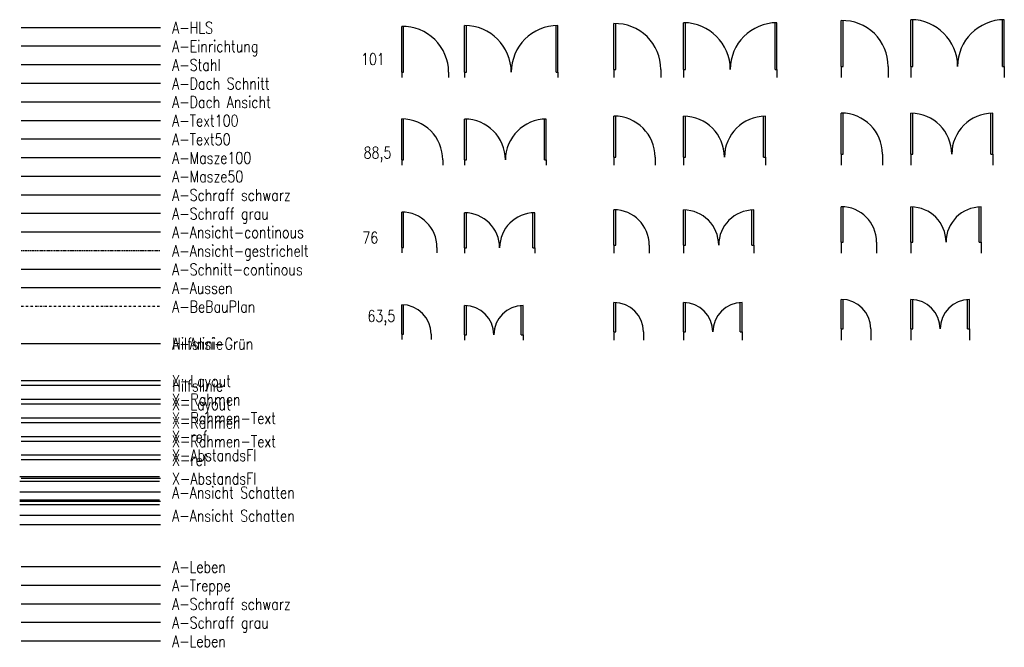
# Model space of a CAD drawing. Header units: millimetres. Extents: x -9704 to 3214, y -3659 to 2082.
# Tile 1 of 33: x -9015 to -6895, y -2423 to -1073. Entities that reach past the tile are written whole.
import ezdxf

# ---------------------------------------------------------------- set-up
doc = ezdxf.new("R2010")
doc.units = ezdxf.units.MM
doc.header["$LTSCALE"] = 100
doc.linetypes.add('STRICHPUNKT', pattern=[0.1, 0.05, -0.025, 0, -0.025])
doc.linetypes.add('VERDECKT', pattern=[0.0375, 0.025, -0.0125])
for name, color, linetype in [('A-Abstands-Fl', 2, 'Continuous'), ('A-Ansi-contin', 9, 'Continuous'), ('A-Ansi-gestrich', 9, 'VERDECKT'), ('A-Ansi-Grün', 120, 'Continuous'), ('A-Ansi-Schatten', 122, 'Continuous'), ('A-Aussen', 9, 'Continuous'), ('A-BeBauplan', 7, 'STRICHPUNKT'), ('A-Dach-Schnitt', 42, 'Continuous'), ('A-DachAnsicht', 34, 'Continuous'), ('A-Einr', 171, 'Continuous'), ('A-FenTür', 2, 'Continuous'), ('A-HLS', 4, 'Continuous'), ('A-Masze100', 4, 'Continuous'), ('A-Masze50', 81, 'Continuous'), ('A-Schnitt-continous', 7, 'Continuous'), ('A-Schraffgrau', 254, 'Continuous'), ('A-Schraffschw', 7, 'Continuous'), ('A-Stahl', 170, 'Continuous'), ('A-Text100', 133, 'Continuous'), ('A-Text50', 3, 'Continuous'), ('A-Treppe', 13, 'Continuous'), ('A-Wand-MW', 6, 'Continuous'), ('Hilfslinie', 21, 'Continuous'), ('X-Rahmen', 2, 'Continuous'), ('X-Rahmen-Text', 4, 'Continuous'), ('X-ref', 7, 'Continuous')]:
    doc.layers.add(name, color=color, linetype=linetype)
doc.layers.add('X-Layout', color=250, linetype='Continuous', plot=False)
doc.layers.get('0').freeze()
doc.styles.add('Romans', font='Romans.shx', dxfattribs={"width": 0.7})
doc.linetypes.add('Isolierung', pattern='A,0.1,["-",Romans,S=4,R=0,X=0,Y=-2],-1,["-",Romans,S=4,R=0,X=0,Y=-2]', length=1.1)

# ---------------------------------------------------------------- blocks, each defined once
blk = doc.blocks.new('IW11-2Tür126')
for p, q in [((0, 0), (0, -11.5)), ((126, 0), (126, -11.5))]:
    blk.add_line(p, q)
at = {"layer": 'A-FenTür'}
for p, q in [((0, 0), (0, 63)), ((4, 0), (4, 62.9)), ((122, 0), (122, 62.9)), ((126, 0), (126, 63)), ((0, 0), (4, 0)), ((122, 0), (126, 0))]:
    blk.add_line(p, q, dxfattribs=at)
for centre, start, end in [((0, 0), 0, 90), ((126, 0), 90, 180)]:
    blk.add_arc(centre, 63, start, end, dxfattribs=at)
blk = doc.blocks.new('IW11-Tür63')
for p, q in [((0, 0), (0, -11.5)), ((63.5, 0), (63.5, -11.5))]:
    blk.add_line(p, q)
at = {"layer": 'A-FenTür'}
for p, q in [((0, 0), (0, 63.5)), ((4, 0), (4, 63.4)), ((0, 0), (4, 0))]:
    blk.add_line(p, q, dxfattribs=at)
blk.add_arc((0, 0), 63.5, 0, 90, dxfattribs=at)
blk = doc.blocks.new('IW17-2Tür126')
for p, q in [((0, 0), (0, -17.5)), ((126, 0), (126, -17.5))]:
    blk.add_line(p, q)
at = {"layer": 'A-FenTür'}
for p, q in [((0, 0), (0, 63)), ((4, 0), (4, 62.9)), ((122, 0), (122, 62.9)), ((126, 0), (126, 63)), ((0, 0), (4, 0)), ((122, 0), (126, 0))]:
    blk.add_line(p, q, dxfattribs=at)
for centre, start, end in [((0, 0), 0, 90), ((126, 0), 90, 180)]:
    blk.add_arc(centre, 63, start, end, dxfattribs=at)
blk = doc.blocks.new('IW17-Tür63')
for p, q in [((0, 0), (0, -17.5)), ((63.5, 0), (63.5, -17.5))]:
    blk.add_line(p, q)
at = {"layer": 'A-FenTür'}
for p, q in [((0, 0), (0, 63.5)), ((4, 0), (4, 63.4)), ((0, 0), (4, 0))]:
    blk.add_line(p, q, dxfattribs=at)
blk.add_arc((0, 0), 63.5, 0, 90, dxfattribs=at)
blk = doc.blocks.new('IW11-2Tür151')
for p, q in [((0, 0), (0, -11.5)), ((151, 0), (151, -11.5))]:
    blk.add_line(p, q)
at = {"layer": 'A-FenTür'}
for p, q in [((0, 0), (0, 75.5)), ((4, 0), (4, 75.4)), ((147, 0), (147, 75.4)), ((151, 0), (151, 75.5)), ((0, 0), (4, 0)), ((147, 0), (151, 0))]:
    blk.add_line(p, q, dxfattribs=at)
for centre, start, end in [((0, 0), 0, 90), ((151, 0), 90, 180)]:
    blk.add_arc(centre, 75.5, start, end, dxfattribs=at)
blk = doc.blocks.new('IW11-2Tü176')
for p, q in [((0, 0), (0, -11.5)), ((176, 0), (176, -11.5))]:
    blk.add_line(p, q)
at = {"layer": 'A-FenTür'}
for p, q in [((0, 0), (0, 88)), ((4, 0), (4, 87.9)), ((172, 0), (172, 87.9)), ((176, 0), (176, 88)), ((0, 0), (4, 0)), ((172, 0), (176, 0))]:
    blk.add_line(p, q, dxfattribs=at)
for centre, start, end in [((0, 0), 0, 90), ((176, 0), 90, 180)]:
    blk.add_arc(centre, 88, start, end, dxfattribs=at)
blk = doc.blocks.new('IW11-Tür76')
for p, q in [((0, 0), (0, -11.5)), ((76, 0), (76, -11.5))]:
    blk.add_line(p, q)
at = {"layer": 'A-FenTür'}
for p, q in [((0, 0), (0, 76)), ((4, 0), (4, 75.9)), ((0, 0), (4, 0))]:
    blk.add_line(p, q, dxfattribs=at)
blk.add_arc((0, 0), 76, 0, 90, dxfattribs=at)
blk = doc.blocks.new('IW11-Tür88')
for p, q in [((0, 0), (0, -11.5)), ((88.5, 0), (88.5, -11.5))]:
    blk.add_line(p, q)
at = {"layer": 'A-FenTür'}
for p, q in [((0, 0), (0, 88.5)), ((4, 0), (4, 88.4)), ((0, 0), (4, 0))]:
    blk.add_line(p, q, dxfattribs=at)
blk.add_arc((0, 0), 88.5, 0, 90, dxfattribs=at)
blk = doc.blocks.new('IW11-2Tür201')
for p, q in [((0, 0), (0, -11.5)), ((201, 0), (201, -11.5))]:
    blk.add_line(p, q)
at = {"layer": 'A-FenTür'}
for p, q in [((0, 0), (0, 100.5)), ((4, 0), (4, 100.4)), ((197, 0), (197, 100.4)), ((201, 0), (201, 100.5)), ((0, 0), (4, 0)), ((197, 0), (201, 0))]:
    blk.add_line(p, q, dxfattribs=at)
for centre, start, end in [((0, 0), 0, 90), ((201, 0), 90, 180)]:
    blk.add_arc(centre, 100.5, start, end, dxfattribs=at)
blk = doc.blocks.new('IW11-Tür101')
for p, q in [((0, 0), (0, -11.5)), ((101, 0), (101, -11.5))]:
    blk.add_line(p, q)
at = {"layer": 'A-FenTür'}
for p, q in [((0, 0), (0, 98.7)), ((4, 0), (4, 98.7)), ((0, 0), (4, 0))]:
    blk.add_line(p, q, dxfattribs=at)
blk.add_arc((2.3, 0), 98.7, 0, 91.3401, dxfattribs=at)
blk = doc.blocks.new('IW17-2Tür176')
for p, q in [((0, 0), (0, -17.5)), ((176, 0), (176, -17.5))]:
    blk.add_line(p, q)
at = {"layer": 'A-FenTür'}
for p, q in [((0, 0), (0, 88)), ((4, 0), (4, 87.9)), ((172, 0), (172, 87.9)), ((176, 0), (176, 88)), ((0, 0), (4, 0)), ((172, 0), (176, 0))]:
    blk.add_line(p, q, dxfattribs=at)
for centre, start, end in [((0, 0), 0, 90), ((176, 0), 90, 180)]:
    blk.add_arc(centre, 88, start, end, dxfattribs=at)
blk = doc.blocks.new('IW17-2Tür151')
for p, q in [((0, 0), (0, -17.5)), ((151, 0), (151, -17.5))]:
    blk.add_line(p, q)
at = {"layer": 'A-FenTür'}
for p, q in [((0, 0), (0, 75.5)), ((4, 0), (4, 75.4)), ((147, 0), (147, 75.4)), ((151, 0), (151, 75.5)), ((0, 0), (4, 0)), ((147, 0), (151, 0))]:
    blk.add_line(p, q, dxfattribs=at)
for centre, start, end in [((0, 0), 0, 90), ((151, 0), 90, 180)]:
    blk.add_arc(centre, 75.5, start, end, dxfattribs=at)
blk = doc.blocks.new('IW17-Tür76')
for p, q in [((0, 0), (0, -17.5)), ((76, 0), (76, -17.5))]:
    blk.add_line(p, q)
at = {"layer": 'A-FenTür'}
for p, q in [((0, 0), (0, 76)), ((4, 0), (4, 75.9)), ((0, 0), (4, 0))]:
    blk.add_line(p, q, dxfattribs=at)
blk.add_arc((0, 0), 76, 0, 90, dxfattribs=at)
blk = doc.blocks.new('IW17-Tür88')
for p, q in [((0, 0), (0, -17.5)), ((88.5, 0), (88.5, -17.5))]:
    blk.add_line(p, q)
at = {"layer": 'A-FenTür'}
for p, q in [((0, 0), (0, 88.5)), ((4, 0), (4, 88.4)), ((0, 0), (4, 0))]:
    blk.add_line(p, q, dxfattribs=at)
blk.add_arc((0, 0), 88.5, 0, 90, dxfattribs=at)
blk = doc.blocks.new('IW17-2Tür201')
for p, q in [((0, 0), (0, -17.5)), ((201, 0), (201, -17.5))]:
    blk.add_line(p, q)
at = {"layer": 'A-FenTür'}
for p, q in [((0, 0), (0, 100.5)), ((4, 0), (4, 100.4)), ((197, 0), (197, 100.4)), ((201, 0), (201, 100.5)), ((0, 0), (4, 0)), ((197, 0), (201, 0))]:
    blk.add_line(p, q, dxfattribs=at)
for centre, start, end in [((0, 0), 0, 90), ((201, 0), 90, 180)]:
    blk.add_arc(centre, 100.5, start, end, dxfattribs=at)
blk = doc.blocks.new('IW17-Tür101')
for p, q in [((0, 0), (0, -17.5)), ((101, 0), (101, -17.5))]:
    blk.add_line(p, q)
at = {"layer": 'A-FenTür'}
for p, q in [((0, 0), (0, 98.7)), ((4, 0), (4, 98.7)), ((0, 0), (4, 0))]:
    blk.add_line(p, q, dxfattribs=at)
blk.add_arc((2.3, 0), 98.7, 0, 91.3401, dxfattribs=at)
blk = doc.blocks.new('IW24-Tür63')
for p, q in [((0, 0), (0, -24)), ((63.5, 0), (63.5, -24))]:
    blk.add_line(p, q)
at = {"layer": 'A-FenTür'}
for p, q in [((0, 0), (0, 63.5)), ((4, 0), (4, 63.4)), ((0, 0), (4, 0))]:
    blk.add_line(p, q, dxfattribs=at)
blk.add_arc((0, 0), 63.5, 0, 90, dxfattribs=at)
blk = doc.blocks.new('IW24-2Tür126')
for p, q in [((0, 0), (0, -24)), ((126, 0), (126, -24))]:
    blk.add_line(p, q)
at = {"layer": 'A-FenTür'}
for p, q in [((0, 0), (0, 63)), ((4, 0), (4, 62.9)), ((122, 0), (122, 62.9)), ((126, 0), (126, 63)), ((0, 0), (4, 0)), ((122, 0), (126, 0))]:
    blk.add_line(p, q, dxfattribs=at)
for centre, start, end in [((0, 0), 0, 90), ((126, 0), 90, 180)]:
    blk.add_arc(centre, 63, start, end, dxfattribs=at)
blk = doc.blocks.new('IW24-2Tür201')
for p, q in [((0, 0), (0, -24)), ((201, 0), (201, -24))]:
    blk.add_line(p, q)
at = {"layer": 'A-FenTür'}
for p, q in [((0, 0), (0, 100.5)), ((4, 0), (4, 100.4)), ((197, 0), (197, 100.4)), ((201, 0), (201, 100.5)), ((0, 0), (4, 0)), ((197, 0), (201, 0))]:
    blk.add_line(p, q, dxfattribs=at)
for centre, start, end in [((0, 0), 0, 90), ((201, 0), 90, 180)]:
    blk.add_arc(centre, 100.5, start, end, dxfattribs=at)
blk = doc.blocks.new('IW24-2Tür176')
for p, q in [((0, 0), (0, -24)), ((176, 0), (176, -24))]:
    blk.add_line(p, q)
at = {"layer": 'A-FenTür'}
for p, q in [((0, 0), (0, 88)), ((4, 0), (4, 87.9)), ((172, 0), (172, 87.9)), ((176, 0), (176, 88)), ((0, 0), (4, 0)), ((172, 0), (176, 0))]:
    blk.add_line(p, q, dxfattribs=at)
for centre, start, end in [((0, 0), 0, 90), ((176, 0), 90, 180)]:
    blk.add_arc(centre, 88, start, end, dxfattribs=at)
blk = doc.blocks.new('IW24-2Tür151')
for p, q in [((0, 0), (0, -24)), ((151, 0), (151, -24))]:
    blk.add_line(p, q)
at = {"layer": 'A-FenTür'}
for p, q in [((0, 0), (0, 75.5)), ((4, 0), (4, 75.4)), ((147, 0), (147, 75.4)), ((151, 0), (151, 75.5)), ((0, 0), (4, 0)), ((147, 0), (151, 0))]:
    blk.add_line(p, q, dxfattribs=at)
for centre, start, end in [((0, 0), 0, 90), ((151, 0), 90, 180)]:
    blk.add_arc(centre, 75.5, start, end, dxfattribs=at)
blk = doc.blocks.new('IW24-Tür76')
for p, q in [((0, 0), (0, -24)), ((76, 0), (76, -24))]:
    blk.add_line(p, q)
at = {"layer": 'A-FenTür'}
for p, q in [((0, 0), (0, 76)), ((4, 0), (4, 75.9)), ((0, 0), (4, 0))]:
    blk.add_line(p, q, dxfattribs=at)
blk.add_arc((0, 0), 76, 0, 90, dxfattribs=at)
blk = doc.blocks.new('IW24-Tür-88')
for p, q in [((0, 0), (0, -24)), ((88.5, 0), (88.5, -24))]:
    blk.add_line(p, q)
at = {"layer": 'A-FenTür'}
for p, q in [((0, 0), (0, 88.5)), ((4, 0), (4, 88.4)), ((0, 0), (4, 0))]:
    blk.add_line(p, q, dxfattribs=at)
blk.add_arc((0, 0), 88.5, 0, 90, dxfattribs=at)
blk = doc.blocks.new('IW24-Tür-101')
for p, q in [((0, 0), (0, -24)), ((101, 0), (101, -24))]:
    blk.add_line(p, q)
at = {"layer": 'A-FenTür'}
for p, q in [((0, 0), (0, 98.7)), ((4, 0), (4, 98.7)), ((0, 0), (4, 0))]:
    blk.add_line(p, q, dxfattribs=at)
blk.add_arc((2.3, 0), 98.7, 0, 91.3401, dxfattribs=at)

msp = doc.modelspace()

# ---------------------------------------------------------------- linework, layer by layer
at = {"layer": 'A-Abstands-Fl', "linetype": 'STRICHPUNKT', "ltscale": 80}
for p, q in [((-9011.88, -2009.7), (-8711.88, -2009.7)), ((-9011.88, -2059.7), (-8711.88, -2059.7))]:
    msp.add_line(p, q, dxfattribs=at)
at = {"layer": 'A-Ansi-contin'}
msp.add_line((-9011.88, -1529.7), (-8711.88, -1529.7), dxfattribs=at)
msp.add_line((-9011.88, -1529.7), (-8711.88, -1529.7), dxfattribs=at)
at = {"layer": 'A-Ansi-gestrich'}
msp.add_line((-9011.88, -1569.7), (-8711.88, -1569.7), dxfattribs=at)
msp.add_line((-9011.88, -1569.7), (-8711.88, -1569.7), dxfattribs=at)
at = {"layer": 'A-Ansi-Grün'}
msp.add_line((-9011.88, -1769.7), (-8711.88, -1769.7), dxfattribs=at)
at = {"layer": 'A-Ansi-Schatten'}
for p, q in [((-9014.85, -2056.11), (-8713.95, -2056.11)), ((-9014.85, -2066.11), (-8713.95, -2066.11)), ((-8711.88, -2089.7), (-9014.85, -2089.7)), ((-9014.85, -2106.11), (-8713.95, -2106.11)), ((-8711.88, -2109.7), (-9014.85, -2109.7)), ((-9014.85, -2116.11), (-8713.95, -2116.11)), ((-8711.88, -2139.7), (-9014.85, -2139.7)), ((-8711.88, -2159.7), (-9014.85, -2159.7))]:
    msp.add_line(p, q, dxfattribs=at)
at = {"layer": 'A-Aussen', "ltscale": 80}
msp.add_line((-9011.88, -1649.7), (-8711.88, -1649.7), dxfattribs=at)
msp.add_line((-9011.88, -1649.7), (-8711.88, -1649.7), dxfattribs=at)
at = {"layer": 'A-BeBauplan'}
msp.add_line((-9011.88, -1689.7), (-8711.88, -1689.7), dxfattribs=at)
msp.add_line((-9011.88, -1689.7), (-8711.88, -1689.7), dxfattribs=at)
at = {"layer": 'A-Dach-Schnitt', "ltscale": 80}
msp.add_line((-9011.88, -1209.7), (-8711.88, -1209.7), dxfattribs=at)
msp.add_line((-9011.88, -1209.7), (-8711.88, -1209.7), dxfattribs=at)
at = {"layer": 'A-DachAnsicht'}
msp.add_line((-9011.88, -1249.7), (-8711.88, -1249.7), dxfattribs=at)
msp.add_line((-9011.88, -1249.7), (-8711.88, -1249.7), dxfattribs=at)
at = {"layer": 'A-Einr', "ltscale": 80}
msp.add_line((-9011.88, -1129.7), (-8711.88, -1129.7), dxfattribs=at)
msp.add_line((-9011.88, -1129.7), (-8711.88, -1129.7), dxfattribs=at)
at = {"layer": 'A-HLS'}
msp.add_line((-9011.88, -1089.7), (-8711.88, -1089.7), dxfattribs=at)
msp.add_line((-9011.88, -1089.7), (-8711.88, -1089.7), dxfattribs=at)
at = {"layer": 'A-Masze100', "ltscale": 80}
msp.add_line((-9011.88, -1369.7), (-8711.88, -1369.7), dxfattribs=at)
msp.add_line((-9011.88, -1369.7), (-8711.88, -1369.7), dxfattribs=at)
at = {"layer": 'A-Masze50', "ltscale": 80}
msp.add_line((-9011.88, -1409.7), (-8711.88, -1409.7), dxfattribs=at)
msp.add_line((-9011.88, -1409.7), (-8711.88, -1409.7), dxfattribs=at)
at = {"layer": 'A-Schnitt-continous', "ltscale": 80}
msp.add_line((-9011.88, -1609.7), (-8711.88, -1609.7), dxfattribs=at)
msp.add_line((-9011.88, -1609.7), (-8711.88, -1609.7), dxfattribs=at)
at = {"layer": 'A-Schraffgrau', "ltscale": 80}
msp.add_line((-9011.88, -1489.7), (-8711.88, -1489.7), dxfattribs=at)
msp.add_line((-9011.88, -1489.7), (-8711.88, -1489.7), dxfattribs=at)
at = {"layer": 'A-Schraffschw', "ltscale": 80}
msp.add_line((-9011.88, -1449.7), (-8711.88, -1449.7), dxfattribs=at)
msp.add_line((-9011.88, -1449.7), (-8711.88, -1449.7), dxfattribs=at)
at = {"layer": 'A-Stahl', "ltscale": 80}
msp.add_line((-9011.88, -1169.7), (-8711.88, -1169.7), dxfattribs=at)
msp.add_line((-9011.88, -1169.7), (-8711.88, -1169.7), dxfattribs=at)
at = {"layer": 'A-Text100'}
msp.add_line((-9011.88, -1289.7), (-8711.88, -1289.7), dxfattribs=at)
msp.add_line((-9011.88, -1289.7), (-8711.88, -1289.7), dxfattribs=at)
at = {"layer": 'A-Text50'}
msp.add_line((-9011.88, -1329.7), (-8711.88, -1329.7), dxfattribs=at)
msp.add_line((-9011.88, -1329.7), (-8711.88, -1329.7), dxfattribs=at)
at = {"layer": 'A-Treppe'}
msp.add_line((-9011.88, -2289.7), (-8711.88, -2289.7), dxfattribs=at)
msp.add_line((-9011.88, -2289.7), (-8711.88, -2289.7), dxfattribs=at)
at = {"layer": 'Hilfslinie'}
msp.add_line((-9011.88, -1769.7), (-8711.88, -1769.7), dxfattribs=at)
at = {"layer": 'Hilfslinie', "linetype": 'STRICHPUNKT', "ltscale": 80}
for p, q in [((-9011.88, -1859.7), (-8711.88, -1859.7)), ((-9011.88, -2249.7), (-8711.88, -2249.7)), ((-9011.88, -2249.7), (-8711.88, -2249.7)), ((-9011.88, -2369.7), (-8711.88, -2369.7)), ((-9011.88, -2369.7), (-8711.88, -2369.7)), ((-9011.88, -2409.7), (-8711.88, -2409.7)), ((-9011.88, -2409.7), (-8711.88, -2409.7))]:
    msp.add_line(p, q, dxfattribs=at)
at = {"layer": 'Hilfslinie', "linetype": 'Isolierung', "ltscale": 80}
msp.add_line((-9011.88, -2329.7), (-8711.88, -2329.7), dxfattribs=at)
msp.add_line((-9011.88, -2329.7), (-8711.88, -2329.7), dxfattribs=at)
at = {"layer": 'X-Layout', "linetype": 'STRICHPUNKT', "ltscale": 80}
for p, q in [((-9011.88, -1849.7), (-8711.88, -1849.7)), ((-9011.88, -1899.7), (-8711.88, -1899.7))]:
    msp.add_line(p, q, dxfattribs=at)
at = {"layer": 'X-Rahmen', "linetype": 'STRICHPUNKT', "ltscale": 80}
for p, q in [((-9011.88, -1889.7), (-8711.88, -1889.7)), ((-9011.88, -1939.7), (-8711.88, -1939.7))]:
    msp.add_line(p, q, dxfattribs=at)
at = {"layer": 'X-Rahmen-Text', "linetype": 'STRICHPUNKT', "ltscale": 80}
for p, q in [((-9011.88, -1929.7), (-8711.88, -1929.7)), ((-9011.88, -1979.7), (-8711.88, -1979.7))]:
    msp.add_line(p, q, dxfattribs=at)
at = {"layer": 'X-ref', "linetype": 'STRICHPUNKT', "ltscale": 80}
for p, q in [((-9011.88, -1969.7), (-8711.88, -1969.7)), ((-9011.88, -2019.7), (-8711.88, -2019.7))]:
    msp.add_line(p, q, dxfattribs=at)

# ---------------------------------------------------------------- block references
at = {"layer": 'A-Wand-MW'}
for name, p in [('IW17-Tür101', (-7735.41, -1180.19)), ('IW17-2Tür201', (-7585.41, -1180.19)), ('IW24-Tür-101', (-7245.93, -1173.69)), ('IW24-2Tür201', (-7095.93, -1173.69)), ('IW17-Tür88', (-7735.41, -1369)), ('IW17-2Tür176', (-7585.41, -1369)), ('IW24-Tür-88', (-7245.93, -1362.5)), ('IW24-2Tür176', (-7095.93, -1362.5)), ('IW17-Tür76', (-7735.41, -1558.09)), ('IW17-2Tür151', (-7585.41, -1558.09)), ('IW24-Tür76', (-7245.93, -1551.59)), ('IW24-2Tür151', (-7095.93, -1551.59)), ('IW17-Tür63', (-7735.41, -1744.92)), ('IW17-2Tür126', (-7585.41, -1744.92)), ('IW24-Tür63', (-7245.93, -1738.42)), ('IW24-2Tür126', (-7095.93, -1738.42))]:
    msp.add_blockref(name, p, dxfattribs=at)
at = {"layer": 'A-Wand-MW', "ltscale": 80}
for name, p in [('IW11-Tür101', (-8192.43, -1186.19)), ('IW11-2Tür201', (-8057, -1186.19)), ('IW11-Tür88', (-8192.43, -1375)), ('IW11-2Tü176', (-8057, -1375)), ('IW11-Tür76', (-8192.43, -1563.03)), ('IW11-2Tür151', (-8057, -1564.09)), ('IW11-Tür63', (-8192.43, -1749.86)), ('IW11-2Tür126', (-8057, -1750.92))]:
    msp.add_blockref(name, p, dxfattribs=at)

# ---------------------------------------------------------------- texts
at = {"layer": 'A-Abstands-Fl', "linetype": 'STRICHPUNKT', "ltscale": 80, "style": 'Romans', "width": 0.8}
for p in [(-8686.74, -2022.99, 178.78), (-8686.74, -2072.99, 178.78)]:
    msp.add_text('X-AbstandsFl', height=25, dxfattribs=at).set_placement(p)
at = {"layer": 'A-Ansi-contin', "linetype": 'STRICHPUNKT', "ltscale": 80, "style": 'Romans', "width": 0.8}
msp.add_text('A-Ansicht-continous', height=25, dxfattribs=at).set_placement((-8686.74, -1542.99))
msp.add_text('A-Ansicht-continous', height=25, dxfattribs=at).set_placement((-8686.74, -1542.99))
at = {"layer": 'A-Ansi-gestrich', "style": 'Romans', "width": 0.8}
msp.add_text('A-Ansicht-gestrichelt', height=25, dxfattribs=at).set_placement((-8686.74, -1582.99))
msp.add_text('A-Ansicht-gestrichelt', height=25, dxfattribs=at).set_placement((-8686.74, -1582.99))
at = {"layer": 'A-Ansi-Grün', "style": 'Romans', "width": 0.8}
msp.add_text('A-Ansi-Grün', height=25, dxfattribs=at).set_placement((-8686.74, -1782.99))
at = {"layer": 'A-Ansi-Schatten', "lineweight": 70, "style": 'Romans', "width": 0.8}
for p in [(-8686.74, -2102.99), (-8686.74, -2152.99)]:
    msp.add_text('A-Ansicht Schatten', height=25, dxfattribs=at).set_placement(p)
at = {"layer": 'A-Aussen', "ltscale": 80, "style": 'Romans', "width": 0.8}
msp.add_text('A-Aussen', height=25, dxfattribs=at).set_placement((-8686.74, -1662.99))
msp.add_text('A-Aussen', height=25, dxfattribs=at).set_placement((-8686.74, -1662.99))
at = {"layer": 'A-BeBauplan', "linetype": 'STRICHPUNKT', "ltscale": 80, "style": 'Romans', "width": 0.8}
msp.add_text('A-BeBauPlan', height=25, dxfattribs=at).set_placement((-8686.74, -1702.99))
msp.add_text('A-BeBauPlan', height=25, dxfattribs=at).set_placement((-8686.74, -1702.99))
at = {"layer": 'A-Dach-Schnitt', "ltscale": 80, "style": 'Romans', "width": 0.8}
msp.add_text('A-Dach Schnitt', height=25, dxfattribs=at).set_placement((-8686.74, -1222.99))
msp.add_text('A-Dach Schnitt', height=25, dxfattribs=at).set_placement((-8686.74, -1222.99))
at = {"layer": 'A-DachAnsicht', "ltscale": 80, "style": 'Romans', "width": 0.8}
msp.add_text('A-Dach Ansicht', height=25, dxfattribs=at).set_placement((-8686.74, -1262.99))
msp.add_text('A-Dach Ansicht', height=25, dxfattribs=at).set_placement((-8686.74, -1262.99))
at = {"layer": 'A-Einr', "ltscale": 80, "style": 'Romans', "width": 0.8}
msp.add_text('A-Einrichtung', height=25, dxfattribs=at).set_placement((-8686.74, -1142.99))
msp.add_text('A-Einrichtung', height=25, dxfattribs=at).set_placement((-8686.74, -1142.99))
at = {"layer": 'A-FenTür', "ltscale": 80, "style": 'Romans', "width": 0.8}
for s, p in [('101', (-8280.03, -1170.41)), ('101', (-8280.03, -1170.41)), ('88,5', (-8274.48, -1371.74)), ('88,5', (-8274.48, -1371.74)), ('76', (-8277.26, -1554.57)), ('76', (-8277.26, -1554.57)), ('63,5', (-8266.14, -1723.03)), ('63,5', (-8266.14, -1723.03))]:
    msp.add_text(s, height=25, dxfattribs=at).set_placement(p)
at = {"layer": 'A-HLS', "ltscale": 80, "style": 'Romans', "width": 0.8}
msp.add_text('A-HLS', height=25, dxfattribs=at).set_placement((-8686.74, -1102.99))
msp.add_text('A-HLS', height=25, dxfattribs=at).set_placement((-8686.74, -1102.99))
at = {"layer": 'A-Masze100', "ltscale": 80, "style": 'Romans', "width": 0.8}
msp.add_text('A-Masze100', height=25, dxfattribs=at).set_placement((-8686.74, -1382.99))
msp.add_text('A-Masze100', height=25, dxfattribs=at).set_placement((-8686.74, -1382.99))
at = {"layer": 'A-Masze50', "ltscale": 80, "style": 'Romans', "width": 0.8}
msp.add_text('A-Masze50', height=25, dxfattribs=at).set_placement((-8686.74, -1422.99))
msp.add_text('A-Masze50', height=25, dxfattribs=at).set_placement((-8686.74, -1422.99))
at = {"layer": 'A-Schnitt-continous', "ltscale": 80, "style": 'Romans', "width": 0.8}
msp.add_text('A-Schnitt-continous', height=25, dxfattribs=at).set_placement((-8686.74, -1622.99))
msp.add_text('A-Schnitt-continous', height=25, dxfattribs=at).set_placement((-8686.74, -1622.99))
at = {"layer": 'A-Schraffgrau', "ltscale": 80, "style": 'Romans', "width": 0.8}
msp.add_text('A-Schraff grau', height=25, dxfattribs=at).set_placement((-8686.74, -1502.99))
msp.add_text('A-Schraff grau', height=25, dxfattribs=at).set_placement((-8686.74, -1502.99))
at = {"layer": 'A-Schraffschw', "ltscale": 80, "style": 'Romans', "width": 0.8}
msp.add_text('A-Schraff schwarz', height=25, dxfattribs=at).set_placement((-8686.74, -1462.99))
msp.add_text('A-Schraff schwarz', height=25, dxfattribs=at).set_placement((-8686.74, -1462.99))
at = {"layer": 'A-Stahl', "ltscale": 80, "style": 'Romans', "width": 0.8}
msp.add_text('A-Stahl', height=25, dxfattribs=at).set_placement((-8686.74, -1182.99))
msp.add_text('A-Stahl', height=25, dxfattribs=at).set_placement((-8686.74, -1182.99))
at = {"layer": 'A-Text100', "ltscale": 80, "style": 'Romans', "width": 0.8}
msp.add_text('A-Text100', height=25, dxfattribs=at).set_placement((-8686.74, -1302.99))
msp.add_text('A-Text100', height=25, dxfattribs=at).set_placement((-8686.74, -1302.99))
at = {"layer": 'A-Text50', "ltscale": 80, "style": 'Romans', "width": 0.8}
msp.add_text('A-Text50', height=25, dxfattribs=at).set_placement((-8686.74, -1342.99))
msp.add_text('A-Text50', height=25, dxfattribs=at).set_placement((-8686.74, -1342.99))
at = {"layer": 'A-Treppe', "style": 'Romans', "width": 0.8}
msp.add_text('A-Treppe', height=25, dxfattribs=at).set_placement((-8686.74, -2302.99))
msp.add_text('A-Treppe', height=25, dxfattribs=at).set_placement((-8686.74, -2302.99))
at = {"layer": 'Hilfslinie', "linetype": 'STRICHPUNKT', "ltscale": 80, "style": 'Romans', "width": 0.8}
for s, p in [('Hilfslinie', (-8686.74, -1782.99)), ('Hilfslinie', (-8686.74, -1872.99)), ('A-Leben', (-8686.74, -2262.99)), ('A-Leben', (-8686.74, -2262.99)), ('A-Schraff schwarz', (-8686.74, -2342.99)), ('A-Schraff schwarz', (-8686.74, -2342.99)), ('A-Schraff grau', (-8686.74, -2382.99)), ('A-Schraff grau', (-8686.74, -2382.99)), ('A-Leben', (-8686.74, -2422.99)), ('A-Leben', (-8686.74, -2422.99))]:
    msp.add_text(s, height=25, dxfattribs=at).set_placement(p)
at = {"layer": 'X-Layout', "linetype": 'STRICHPUNKT', "ltscale": 80, "style": 'Romans', "width": 0.8}
for p in [(-8686.74, -1862.99, 178.78), (-8686.74, -1912.99, 178.78)]:
    msp.add_text('X-Layout', height=25, dxfattribs=at).set_placement(p)
at = {"layer": 'X-Rahmen', "linetype": 'STRICHPUNKT', "ltscale": 80, "style": 'Romans', "width": 0.8}
for p in [(-8686.74, -1902.99, 178.78), (-8686.74, -1952.99, 178.78)]:
    msp.add_text('X-Rahmen', height=25, dxfattribs=at).set_placement(p)
at = {"layer": 'X-Rahmen-Text', "linetype": 'STRICHPUNKT', "ltscale": 80, "style": 'Romans', "width": 0.8}
for p in [(-8686.74, -1942.99, 178.78), (-8686.74, -1992.99, 178.78)]:
    msp.add_text('X-Rahmen-Text', height=25, dxfattribs=at).set_placement(p)
at = {"layer": 'X-ref', "linetype": 'STRICHPUNKT', "ltscale": 80, "style": 'Romans', "width": 0.8}
for p in [(-8686.74, -1982.99, 178.78), (-8686.74, -2032.99, 178.78)]:
    msp.add_text('X-ref', height=25, dxfattribs=at).set_placement(p)

doc.saveas('drawing.dxf')
